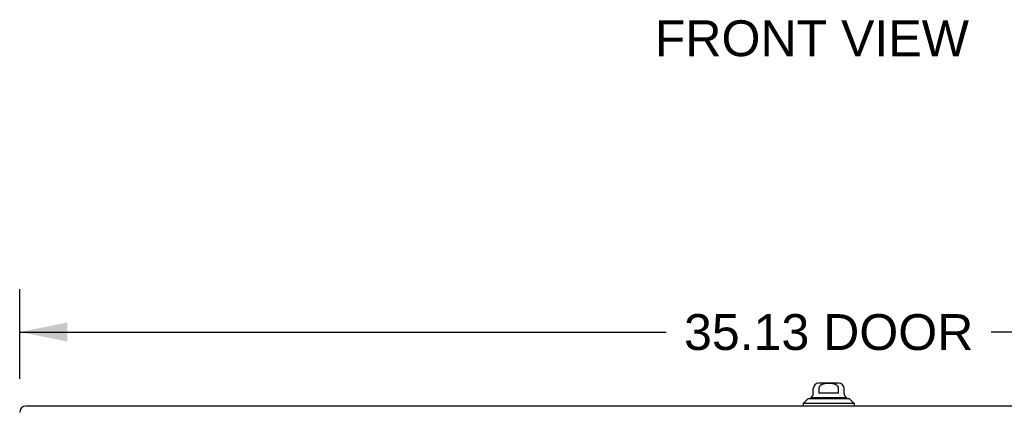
# Model space of a CAD drawing. Header units: inches. Extents: x 0 to 176, y 0 to 114.
# Tile 20 of 102: x 39 to 60, y 17 to 25. Entities that reach past the tile are written whole.
import ezdxf

# ---------------------------------------------------------------- set-up
doc = ezdxf.new("R2010")
doc.units = ezdxf.units.IN
doc.header["$LTSCALE"] = 9.696296
doc.header["$MEASUREMENT"] = 0
doc.layers.get('0').update_dxf_attribs({"linetype": 'CONTINUOUS'})
doc.layers.add('DIMENSIONS', color=7, linetype='CONTINUOUS')
doc.layers.add('DOOR_ASSEMBLY', color=7, linetype='CONTINUOUS')
doc.styles.get("Standard").update_dxf_attribs({"font": 'arial.ttf'})
doc.dimstyles.new('DIMSTYLE_1', dxfattribs={"dimtxt": 0.777778, "dimasz": 1.037037, "dimexe": 0.09, "dimexo": 0.07, "dimgap": 0.0375, "dimtad": 0, "dimtih": 1, "dimtoh": 1, "dimzin": 4, "dimdsep": 46, "dimtxsty": 'Standard', "dimblk": '_FILLED', "dimblk1": '_FILLED', "dimblk2": '_FILLED', "dimcen": 0.09, "dimazin": 1, "dimtfac": 1, "dimtdec": 3, "dimtofl": 0, "dimtmove": 0, "dimatfit": 3, "dimldrblk": '_FILLED', "dimfxl": 0, "dimtolj": 1, "dimtzin": 4, "dimarcsym": 0})

# ---------------------------------------------------------------- blocks, each defined once
blk = doc.blocks.new('_FILLED')
at = {"color": 0, "linetype": 'ByBlock'}
blk.add_solid([(0, 0), (-1, 0.2), (-1, -0.2)], dxfattribs=at)
blk = doc.blocks.new('*D13')
at = {"layer": 'DIMENSIONS', "color": 2, "linetype": 'Continuous'}
for p, q in [((38.751, 17.419), (38.751, 19.37)), ((73.876, 17.419), (73.876, 19.37)), ((38.751, 18.436), (52.787, 18.436)), ((73.876, 18.436), (59.839, 18.436))]:
    blk.add_line(p, q, dxfattribs=at)
at = {"layer": 'DIMENSIONS', "color": 2, "linetype": 'Continuous', "xscale": 1.037037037, "yscale": 1.037037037, "zscale": 1.037037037, "rotation": 180}
blk.add_blockref('_FILLED', (38.751, 18.436), dxfattribs=at)
at = {"layer": 'DIMENSIONS', "color": 2, "linetype": 'Continuous', "xscale": 1.037037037, "yscale": 1.037037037, "zscale": 1.037037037}
blk.add_blockref('_FILLED', (73.876, 18.436), dxfattribs=at)
at = {"layer": 'DIMENSIONS', "color": 2, "linetype": 'Continuous', "insert": (56.313, 18.825), "char_height": 0.7778, "width": 6.27427, "attachment_point": 2, "line_spacing_factor": 0.9}
blk.add_mtext('35.13 DOOR', dxfattribs=at)

msp = doc.modelspace()

# ---------------------------------------------------------------- linework, layer by layer
at = {"layer": 'DOOR_ASSEMBLY', "color": 7, "linetype": 'Continuous'}
for p, q in [((56.53, 17.328), (56.097, 17.328)), ((55.979, 17.098), (55.979, 17.209)), ((56.098, 17.209), (56.098, 17.111)), ((56.529, 17.111), (56.098, 17.111)), ((56.529, 17.111), (56.529, 17.209)), ((56.648, 17.098), (56.648, 17.209)), ((55.861, 16.985), (55.762, 16.887)), ((55.762, 16.887), (55.762, 16.828)), ((56.864, 16.887), (55.762, 16.887)), ((56.766, 16.985), (55.861, 16.985)), ((55.929, 17.013), (56.697, 17.013)), ((56.766, 16.985), (56.864, 16.887)), ((56.864, 16.887), (56.864, 16.828))]:
    msp.add_line(p, q, dxfattribs=at)
at = {"layer": 'DOOR_ASSEMBLY', "color": 3, "linetype": 'Continuous'}
msp.add_line((73.741, 16.828), (38.886, 16.828), dxfattribs=at)
at = {"layer": 'DOOR_ASSEMBLY', "color": 7, "linetype": 'Continuous'}
msp.add_lwpolyline([(56.529, 17.209), (56.529, 17.214), (56.528, 17.218), (56.528, 17.223), (56.527, 17.227), (56.526, 17.231), (56.524, 17.235), (56.523, 17.24), (56.521, 17.244), (56.519, 17.248), (56.516, 17.252), (56.513, 17.257), (56.51, 17.261), (56.507, 17.265), (56.503, 17.269), (56.499, 17.273), (56.494, 17.277), (56.489, 17.281), (56.484, 17.285), (56.478, 17.288), (56.472, 17.292), (56.466, 17.295), (56.459, 17.298), (56.451, 17.301), (56.444, 17.304), (56.436, 17.307), (56.428, 17.309), (56.419, 17.311), (56.411, 17.313), (56.402, 17.314), (56.393, 17.316), (56.383, 17.317), (56.374, 17.318), (56.364, 17.319), (56.354, 17.32), (56.344, 17.32), (56.334, 17.321), (56.324, 17.321), (56.313, 17.321), (56.303, 17.321), (56.293, 17.321), (56.283, 17.32), (56.273, 17.32), (56.263, 17.319), (56.253, 17.318), (56.244, 17.317), (56.234, 17.316), (56.225, 17.314), (56.216, 17.313), (56.208, 17.311), (56.199, 17.309), (56.191, 17.307), (56.183, 17.304), (56.175, 17.301), (56.168, 17.298), (56.161, 17.295), (56.154, 17.292), (56.148, 17.288), (56.142, 17.285), (56.137, 17.281), (56.132, 17.277), (56.128, 17.273), (56.124, 17.269), (56.12, 17.265), (56.116, 17.261), (56.113, 17.257), (56.11, 17.253), (56.108, 17.248), (56.106, 17.244), (56.104, 17.24), (56.102, 17.235), (56.101, 17.231), (56.1, 17.227), (56.099, 17.223), (56.098, 17.218), (56.098, 17.214), (56.098, 17.209)], dxfattribs=at)
for centre, radius, start, end in [((56.097, 17.209), 0.118, 90, 180), ((56.53, 17.209), 0.118, 0, 90), ((55.949, 16.963), 0.0492, 90, 153.8851), ((55.949, 17.013), 0.0197, 120, 180.1146), ((55.9, 17.098), 0.0787, 300, 360), ((56.727, 17.098), 0.0787, 180, 240), ((56.677, 16.963), 0.0492, 26.1149, 90), ((56.677, 17.013), 0.0197, 359.8854, 60)]:
    msp.add_arc(centre, radius, start, end, dxfattribs=at)
at = {"layer": 'DOOR_ASSEMBLY', "color": 3, "linetype": 'Continuous'}
msp.add_arc((38.886, 16.693), 0.135, 90, 180, dxfattribs=at)

# ---------------------------------------------------------------- texts
at = {"layer": 'DIMENSIONS', "color": 2, "linetype": 'Continuous', "insert": (55.948, 25.201), "char_height": 0.7778, "width": 6.80628, "attachment_point": 2, "line_spacing_factor": 0.9}
msp.add_mtext('FRONT VIEW', dxfattribs=at)

# ---------------------------------------------------------------- dimensions: what is measured, and where the dimension line sits
at = {"layer": 'DIMENSIONS', "color": 2, "linetype": 'Continuous'}
dim = msp.add_linear_dim(base=(73.875775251, 18.436354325), p1=(38.750775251, 17.348532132), p2=(73.875775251, 17.348532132), text='<> DOOR', dimstyle='DIMSTYLE_1', dxfattribs=at)
dim.commit()
dim.dimension.update_dxf_attribs({"geometry": '*D13', "text_midpoint": (56.313275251, 18.436354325), "dimtype": 160})

doc.saveas('drawing.dxf')
